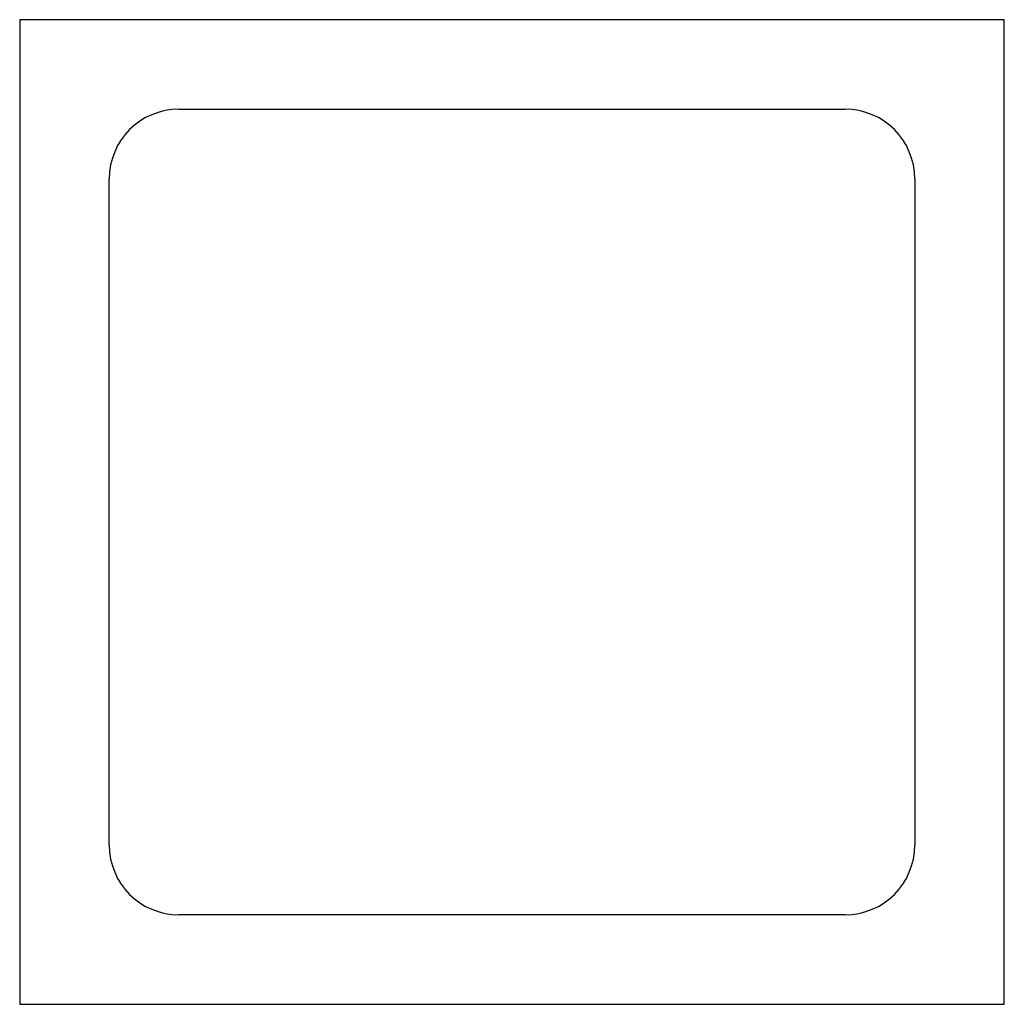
# Model space of a CAD drawing. Header units: millimetres. Extents: x -49.5 to 49.5, y -49.5 to 49.5.
import ezdxf

# ---------------------------------------------------------------- set-up
doc = ezdxf.new("R2010")
doc.units = ezdxf.units.MM
doc.layers.get('0').update_dxf_attribs({"linetype": 'CONTINUOUS'})

msp = doc.modelspace()

# ---------------------------------------------------------------- linework, layer by layer
for p, q in [((49.498, 49.498), (-49.498, 49.498)), ((-49.498, 49.498), (-49.498, -49.498)), ((49.498, -49.498), (49.498, 49.498)), ((-33.498, 40.498), (33.498, 40.498)), ((-40.498, -33.498), (-40.498, 33.498)), ((40.498, 33.498), (40.498, -33.498)), ((33.498, -40.498), (-33.498, -40.498)), ((-49.498, -49.498), (49.498, -49.498))]:
    msp.add_line(p, q)
for centre, start, end in [((-33.498, 33.498), 90, 180), ((33.498, 33.498), 0, 90), ((-33.498, -33.498), 180, 270), ((33.498, -33.498), -90, 0)]:
    msp.add_arc(centre, 7, start, end)

doc.saveas('drawing.dxf')
